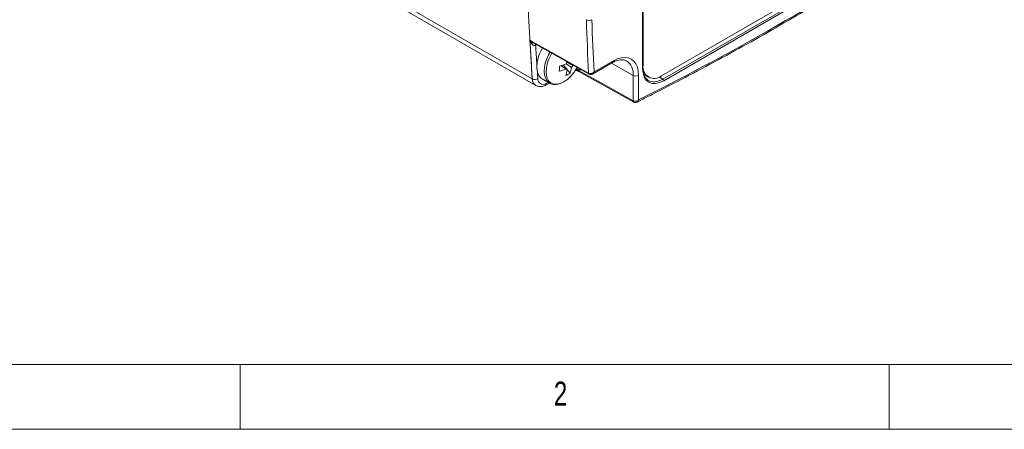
# Model space of a CAD drawing. Header units: millimetres. Extents: x 5 to 415, y 5 to 292.
# Tile 2 of 57: x 43 to 119, y 5 to 37. Entities that reach past the tile are written whole.
import ezdxf

# ---------------------------------------------------------------- set-up
doc = ezdxf.new("R2010")
doc.units = ezdxf.units.MM
doc.styles.add('SLDTEXTSTYLE1', font='TXT', dxfattribs={"width": 0.75})

msp = doc.modelspace()

# ---------------------------------------------------------------- linework, layer by layer
at = {"color": 7, "linetype": 'Continuous', "lineweight": 15}
for p, q in [((91.006, 32.774), (91.006, 44.803)), ((91.036, 32.815), (91.036, 44.844)), ((92.459, 32.205), (110.844, 42.819)), ((92.562, 31.957), (110.97, 42.583)), ((111.04, 42.461), (92.633, 31.835)), ((82.512, 31.973), (67.627, 40.566)), ((67.894, 40.055), (82.778, 31.462)), ((82.624, 34.718), (86.893, 32.336)), ((85.423, 32.405), (84.886, 33.045)), ((87.159, 32.345), (88.692, 33.23)), ((87.268, 32.509), (88.755, 33.367)), ((82.514, 31.972), (82.512, 31.973)), ((83.265, 31.979), (83.837, 31.649)), ((86.043, 32.576), (90.321, 30.188)), ((90.279, 30.281), (90.279, 32.242)), ((90.701, 32.243), (90.701, 30.358)), ((91.118, 32.304), (91.459, 32.106)), ((82.782, 31.46), (82.784, 31.459)), ((83.498, 31.47), (83.843, 31.637)), ((83.837, 31.649), (83.857, 31.638)), ((90.324, 30.187), (90.322, 30.188))]:
    msp.add_line(p, q, dxfattribs=at)
at = {"color": 144, "linetype": 'Continuous', "lineweight": 0}
for p, q in [((91.045, 45.025), (91.045, 33.022)), ((84.704, 32.994), (85.037, 32.767)), ((85.293, 33.184), (85.312, 33.22)), ((91.036, 33.028), (91.045, 33.022))]:
    msp.add_line(p, q, dxfattribs=at)
at = {"color": 8, "linetype": 'Continuous', "lineweight": 15}
for p, q in [((82.832, 34.602), (82.767, 34.564)), ((86.174, 32.738), (86.174, 32.677)), ((88.616, 33.186), (90.279, 32.242)), ((92.29, 32.12), (92.562, 31.957)), ((83.581, 31.618), (83.75, 31.699)), ((83.857, 31.638), (83.905, 31.614))]:
    msp.add_line(p, q, dxfattribs=at)
at = {"color": 7, "linetype": 'Continuous', "lineweight": 0}
for p, q in [((9.996, 10), (245, 10)), ((60, 5), (60, 10)), ((110, 10), (110, 5)), ((5, 5), (415, 5))]:
    msp.add_line(p, q, dxfattribs=at)
at = {"color": 7, "linetype": 'Continuous', "lineweight": 15, "flags": 128}
for points in [[(82.323, 34.944), (82.535, 34.826), (82.82, 34.667), (83.961, 34.031), (86.85, 32.419)], [(88.755, 33.367), (89.059, 33.515), (89.356, 33.604), (89.638, 33.632), (89.899, 33.598), (90.131, 33.503), (90.329, 33.35), (90.489, 33.141), (90.606, 32.883), (90.677, 32.581), (90.701, 32.243)], [(86.164, 32.577), (88.225, 31.427), (90.279, 30.281)], [(86.903, 32.332), (86.895, 32.335), (86.893, 32.336)]]:
    msp.add_lwpolyline(points, dxfattribs=at)
at = {"color": 8, "linetype": 'Continuous', "lineweight": 15, "flags": 128}
for points in [[(82.767, 34.564), (82.771, 34.609), (82.778, 34.633)], [(83.874, 34.02), (83.77, 33.836), (83.621, 33.513), (83.512, 33.185), (83.445, 32.864), (83.423, 32.56), (83.446, 32.282), (83.515, 32.039), (83.625, 31.84), (83.775, 31.69), (83.837, 31.649)], [(84.012, 33.943), (83.909, 33.761), (83.766, 33.449), (83.661, 33.134), (83.596, 32.824), (83.575, 32.531), (83.598, 32.263), (83.663, 32.029), (83.77, 31.836), (83.914, 31.692), (84.092, 31.599), (84.296, 31.562), (84.521, 31.582), (84.726, 31.644)], [(82.899, 32.497), (82.912, 32.313), (82.935, 31.993)]]:
    msp.add_lwpolyline(points, dxfattribs=at)
at = {"color": 144, "linetype": 'Continuous', "lineweight": 0, "flags": 128}
msp.add_lwpolyline([(83.296, 34.343), (83.197, 34.166), (83.048, 33.843), (82.939, 33.516), (82.872, 33.195), (82.85, 32.891), (82.874, 32.613), (82.942, 32.37), (83.052, 32.17), (83.202, 32.02), (83.265, 31.979)], dxfattribs=at)
at = {"color": 7, "linetype": 'Continuous', "lineweight": 15}
for centre, radius, start, end in [((-7.086, 225.465), 218.241, 296.6199, 303.37472), ((250.646, 44.244), 168.581, 181.74833, 184.17415), ((257.756, 41.783), 171.162, 181.75867, 183.13625), ((257.973, 41.787), 170.957, 181.76162, 183.11098), ((247.121, 44.021), 165.048, 183.15249, 184.18636), ((78.085, 32.994), 6.52, 356.1963, 359.71278), ((83.588, 36.44), 4.006, 284.484, 292.0938), ((83.602, 36.84), 4.006, 284.484, 292.0938), ((82.986, 32.976), 2.228, 340.32156, 351.90012), ((83.325, 33.156), 2.228, 340.32156, 351.90012), ((83.133, 34.365), 3.2, 317.79315, 331.91375), ((84.929, 33.328), 0.775, 321.07621, 336.13814), ((91.907, 32.882), 0.873, 170.78596, 309.20329), ((82.706, 32.359), 0.432, 243.55082, 302.00849), ((83.353, 31.969), 0.418, 176.69002, 302.98695), ((83.851, 33.651), 2.189, 293.56715, 319.01435), ((84.254, 34.206), 2.147, 292.73915, 302.98805), ((90.489, 32.653), 0.462, 242.92222, 297.36642), ((92.479, 31.828), 0.154, 2.6294, 57.08191)]:
    msp.add_arc(centre, radius, start, end, dxfattribs=at)
at = {"color": 8, "linetype": 'Continuous', "lineweight": 15}
for centre, radius, start, end in [((82.89, 34.558), 0.173, 146.54563, 184.6729), ((247.825, 44.054), 165.33, 183.29051, 183.80455), ((89.095, 32.381), 1.192, 353.31937, 56.79152), ((85.91, 32.254), 0.411, 51.82949, 99.65435), ((85.963, 32.264), 0.464, 63.02658, 100.61304), ((88.612, 33.349), 0.144, 304.09119, 7.22099), ((90.988, 32.818), 0.048, 292.7742, 355.90566), ((83.113, 31.962), 0.602, 178.93626, 236.59942), ((83.116, 31.961), 0.603, 178.96505, 236.22025), ((86.946, 32.416), 0.096, 178.38814, 236.23904), ((83.418, 31.612), 0.163, 300.12041, 2.206), ((90.378, 30.271), 0.1, 174.29336, 235.43148)]:
    msp.add_arc(centre, radius, start, end, dxfattribs=at)
at = {"color": 144, "linetype": 'Continuous', "lineweight": 0}
for centre, radius, start, end in [((85.225, 32.815), 0.156, 213.70872, 257.93771), ((85.82, 32.813), 0.778, 142.9707, 156.12128)]:
    msp.add_arc(centre, radius, start, end, dxfattribs=at)
at = {"color": 7, "linetype": 'Continuous', "lineweight": 15}
for centre, major_axis, ratio, start_param, end_param in [((92.633, 33.713), (1.15, 1.992), 0.577338, 2.356151, 3.926871), ((92.562, 33.754), (1.099, 1.906), 0.577333, 3.060894, 3.132469)]:
    msp.add_ellipse(centre, major_axis=major_axis, ratio=ratio, start_param=start_param, end_param=end_param, dxfattribs=at)
at = {"color": 8, "linetype": 'Continuous', "lineweight": 15}
for start_param, end_param in [(3.037459, 3.060894), (3.132469, 3.926475)]:
    msp.add_ellipse((92.562, 33.754), major_axis=(1.099, 1.906), ratio=0.577333, start_param=start_param, end_param=end_param, dxfattribs=at)
at = {"color": 7, "linetype": 'Continuous', "lineweight": 15}
for points, knots in [([(90.575, 30.189), (90.968, 30.385), (92.205, 31.004), (94.287, 32.08), (96.822, 33.431), (99.358, 34.829), (101.894, 36.273), (104.43, 37.762), (106.966, 39.296), (109.5, 40.875), (111.501, 42.155), (112.656, 42.911), (112.968, 43.116)], [0, 0, 0, 0, 0.052752, 0.165924, 0.279096, 0.392268, 0.50544, 0.618611, 0.731783, 0.844954, 0.958124, 1, 1, 1, 1]), ([(86.674, 36.53), (86.731, 36.498), (86.808, 36.48), (86.964, 36.481), (87.042, 36.5), (87.097, 36.531)], [0, 0, 0, 0, 0.5, 0.5, 1, 1, 1, 1]), ([(82.718, 34.544), (82.671, 34.529), (82.624, 34.55), (82.545, 34.604), (82.511, 34.639), (82.416, 34.756), (82.365, 34.848), (82.323, 34.944)], [0, 0, 0, 0, 0.25, 0.25, 0.5, 0.5, 1, 1, 1, 1]), ([(88.692, 33.23), (88.735, 33.253), (88.859, 33.321), (89.057, 33.401), (89.276, 33.452), (89.473, 33.459), (89.631, 33.434), (89.714, 33.39), (89.749, 33.372)], [0, 0, 0, 0, 0.098312, 0.285973, 0.473438, 0.662176, 0.855855, 1, 1, 1, 1]), ([(85.531, 32.842), (85.493, 32.867), (85.352, 32.963), (85.212, 33.059), (85.109, 33.129)], [0, 0, 0, 0, 0.2722781, 1, 1, 1, 1]), ([(91.386, 31.901), (91.383, 31.903), (91.324, 31.937), (91.237, 32.047), (91.131, 32.232), (91.063, 32.462), (91.038, 32.662), (91.036, 32.785), (91.036, 32.815)], [0, 0, 0, 0, 0.012759, 0.247517, 0.47846, 0.704597, 0.928183, 1, 1, 1, 1]), ([(85.775, 32.577), (85.785, 32.583), (85.825, 32.607), (85.914, 32.615), (85.999, 32.602), (86.036, 32.577), (86.043, 32.573)], [0, 0, 0, 0, 0.126658, 0.510116, 0.91193, 1, 1, 1, 1]), ([(86.85, 32.419), (86.908, 32.386), (86.987, 32.379), (87.142, 32.414), (87.215, 32.455), (87.268, 32.509)], [0, 0, 0, 0, 0.5, 0.5, 1, 1, 1, 1]), ([(86.894, 32.339), (86.919, 32.327), (86.969, 32.302), (87.053, 32.304), (87.117, 32.32), (87.148, 32.341), (87.157, 32.347)], [0, 0, 0, 0, 0.294351, 0.59589, 0.886657, 1, 1, 1, 1]), ([(82.783, 31.467), (82.822, 31.445), (82.915, 31.393), (83.085, 31.369), (83.279, 31.385), (83.417, 31.431), (83.49, 31.466), (83.498, 31.47)], [0, 0, 0, 0, 0.182163, 0.434256, 0.688561, 0.966198, 1, 1, 1, 1]), ([(83.864, 31.642), (83.886, 31.628), (83.968, 31.577), (84.136, 31.541), (84.356, 31.537), (84.548, 31.569), (84.664, 31.619), (84.703, 31.636)], [0, 0, 0, 0, 0.09837, 0.352497, 0.607793, 0.869721, 1, 1, 1, 1]), ([(90.279, 30.281), (90.336, 30.248), (90.416, 30.239), (90.573, 30.27), (90.647, 30.307), (90.701, 30.358)], [0, 0, 0, 0, 0.5, 0.5, 1, 1, 1, 1]), ([(90.323, 30.191), (90.347, 30.179), (90.395, 30.155), (90.478, 30.156), (90.54, 30.168), (90.568, 30.186), (90.574, 30.19)], [0, 0, 0, 0, 0.298465, 0.61414, 0.922637, 1, 1, 1, 1])]:
    msp.add_open_spline(points, degree=3, knots=knots, dxfattribs=at)
at = {"color": 8, "linetype": 'Continuous', "lineweight": 15}
for points, knots in [([(82.323, 34.944), (82.324, 34.943), (82.338, 34.931), (82.411, 34.865), (82.523, 34.772), (82.639, 34.713), (82.68, 34.691)], [0, 0, 0, 0, 0.010967, 0.12851, 0.687883, 1, 1, 1, 1]), ([(86.164, 32.577), (86.156, 32.569), (86.145, 32.558), (86.121, 32.55), (86.089, 32.551), (86.06, 32.569), (86.045, 32.579)], [0, 0, 0, 0, 0.220415, 0.286552, 0.633116, 1, 1, 1, 1]), ([(87.268, 32.509), (87.268, 32.508), (87.259, 32.472), (87.231, 32.409), (87.188, 32.355), (87.16, 32.346), (87.158, 32.345)], [0, 0, 0, 0, 0.014468, 0.494837, 0.970155, 1, 1, 1, 1]), ([(90.574, 30.19), (90.578, 30.191), (90.61, 30.202), (90.659, 30.256), (90.69, 30.32), (90.701, 30.357), (90.701, 30.358)], [0, 0, 0, 0, 0.06719, 0.523093, 0.986094, 1, 1, 1, 1])]:
    msp.add_open_spline(points, degree=3, knots=knots, dxfattribs=at)
at = {"color": 7, "linetype": 'Continuous', "lineweight": 15}
for points in [[(82.767, 34.564), (82.752, 34.557), (82.736, 34.55), (82.718, 34.544)], [(86.174, 32.677), (86.174, 32.641), (86.17, 32.608), (86.164, 32.577)]]:
    msp.add_open_spline(points, degree=3, dxfattribs=at)
at = {"color": 144, "linetype": 'Continuous', "lineweight": 0}
for points, knots in [([(85.095, 32.728), (85.06, 32.752), (84.929, 32.841), (84.799, 32.929), (84.704, 32.994)], [0, 0, 0, 0, 0.26979, 1, 1, 1, 1]), ([(85.177, 33.241), (85.289, 33.186), (85.442, 33.111), (85.595, 33.035), (85.637, 33.015)], [0, 0, 0, 0, 0.728274, 1, 1, 1, 1])]:
    msp.add_open_spline(points, degree=3, knots=knots, dxfattribs=at)

# ---------------------------------------------------------------- texts
at = {"color": 7, "linetype": 'Continuous', "lineweight": 0, "insert": (84.167, 8.668), "char_height": 1.852, "attachment_point": 1, "style": 'SLDTEXTSTYLE1'}
msp.add_mtext('2', dxfattribs=at)

doc.saveas('drawing.dxf')
